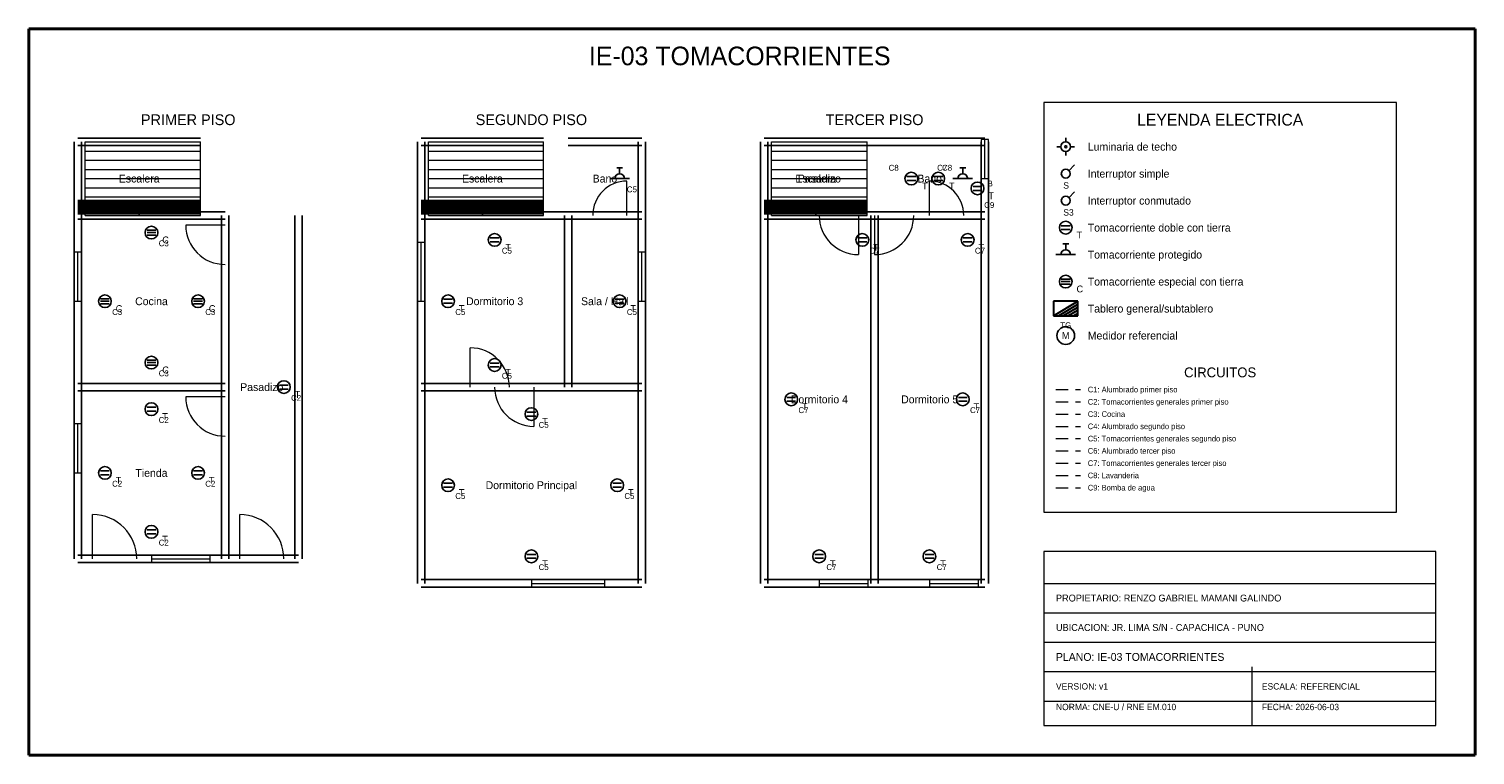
# Model space of a CAD drawing. Header units: metres. Extents: x -1 to 28.5, y -1 to 13.8.
import ezdxf
from ezdxf.enums import TextEntityAlignment as Align

# ---------------------------------------------------------------- set-up
doc = ezdxf.new("R2010")
doc.units = ezdxf.units.M
doc.linetypes.add('DASHED', pattern=[0.4, 0.25, -0.15])
for name, color, linetype, lineweight, true_color in [('ARQ_ESCALERAS', 7, 'CONTINUOUS', 15, 0x787878), ('ARQ_MUROS', 7, 'CONTINUOUS', 25, 0x141414), ('ARQ_PUERTAS', 7, 'CONTINUOUS', 15, 0x787878), ('ARQ_TEXTOS', 7, 'CONTINUOUS', 13, 0x787878), ('ARQ_VENTANAS', 7, 'CONTINUOUS', 15, 0x1496aa), ('ELEC_CIRCUITO_C1', 7, 'DASHED', 20, 0xdc7d19), ('ELEC_CIRCUITO_C2', 7, 'DASHED', 20, 0x2355b4), ('ELEC_CIRCUITO_C3', 7, 'DASHED', 20, 0xc81e1e), ('ELEC_CIRCUITO_C4', 7, 'DASHED', 20, 0xdc7d19), ('ELEC_CIRCUITO_C5', 7, 'DASHED', 20, 0x2355b4), ('ELEC_CIRCUITO_C6', 7, 'DASHED', 20, 0xdc7d19), ('ELEC_CIRCUITO_C7', 7, 'DASHED', 20, 0x2355b4), ('ELEC_CIRCUITO_C8', 7, 'DASHED', 20, 0x783ca0), ('ELEC_CIRCUITO_C9', 7, 'DASHED', 20, 0x1e8246), ('ELEC_INTERRUPTORES', 7, 'CONTINUOUS', 25, 0xdc7d19), ('ELEC_LEYENDA', 7, 'CONTINUOUS', 18, 0x141414), ('ELEC_LUMINARIAS', 7, 'CONTINUOUS', 25, 0xdc7d19), ('ELEC_MEDIDOR', 7, 'CONTINUOUS', 25, 0x1e8246), ('ELEC_ROTULO', 7, 'CONTINUOUS', 20, 0x141414), ('ELEC_TABLEROS', 7, 'CONTINUOUS', 30, 0xc81e1e), ('ELEC_TEXTOS', 7, 'CONTINUOUS', 13, 0x141414), ('ELEC_TOMACORRIENTES', 7, 'CONTINUOUS', 25, 0x2355b4), ('MARCO', 7, 'CONTINUOUS', 40, 0x141414)]:
    doc.layers.add(name, color=color, linetype=linetype, lineweight=lineweight, true_color=true_color)

msp = doc.modelspace()

# ---------------------------------------------------------------- linework, layer by layer
at = {"layer": 'ARQ_ESCALERAS'}
for p, q in [((0.15, 10), (0.15, 11.5)), ((0.15, 11.5), (2.5, 11.5)), ((0.15, 11.312), (2.5, 11.312)), ((2.5, 10), (2.5, 11.5)), ((7.15, 10), (7.15, 11.5)), ((7.15, 11.5), (9.5, 11.5)), ((7.15, 11.312), (9.5, 11.312)), ((9.5, 10), (9.5, 11.5)), ((14.15, 10), (14.15, 11.5)), ((14.15, 11.5), (16.1, 11.5)), ((14.15, 11.312), (16.1, 11.312)), ((16.1, 10), (16.1, 11.5)), ((0.15, 11.125), (2.5, 11.125)), ((0.15, 10.938), (2.5, 10.938)), ((7.15, 11.125), (9.5, 11.125)), ((7.15, 10.938), (9.5, 10.938)), ((14.15, 11.125), (16.1, 11.125)), ((14.15, 10.938), (16.1, 10.938)), ((0.15, 10.75), (2.5, 10.75)), ((7.15, 10.75), (9.5, 10.75)), ((14.15, 10.75), (16.1, 10.75)), ((0.15, 10.562), (2.5, 10.562)), ((0.15, 10.375), (2.5, 10.375)), ((7.15, 10.562), (9.5, 10.562)), ((7.15, 10.375), (9.5, 10.375)), ((14.15, 10.562), (16.1, 10.562)), ((14.15, 10.375), (16.1, 10.375)), ((0.15, 10.188), (2.5, 10.188)), ((7.15, 10.188), (9.5, 10.188)), ((14.15, 10.188), (16.1, 10.188)), ((0.15, 10), (2.5, 10)), ((7.15, 10), (9.5, 10)), ((14.15, 10), (16.1, 10))]:
    msp.add_line(p, q, dxfattribs=at)
at = {"layer": 'ARQ_MUROS'}
for p, q in [((0, 11.575), (2.5, 11.575)), ((7, 11.575), (9.5, 11.575)), ((10, 11.575), (11.5, 11.575)), ((14, 11.575), (16.1, 11.575)), ((14, 11.575), (16.25, 11.575)), ((16.25, 11.575), (18.5, 11.575)), ((-0.075, 10), (-0.075, 11.5)), ((0, 11.425), (2.5, 11.425)), ((0.075, 10), (0.075, 11.5)), ((6.925, 10), (6.925, 11.5)), ((7, 11.425), (9.5, 11.425)), ((7.075, 10), (7.075, 11.5)), ((10, 11.425), (11.5, 11.425)), ((11.425, 10), (11.425, 11.5)), ((11.575, 10), (11.575, 11.5)), ((13.925, 10), (13.925, 11.5)), ((14, 11.425), (16.1, 11.425)), ((14, 11.425), (16.25, 11.425)), ((14.075, 10), (14.075, 11.5)), ((16.25, 11.425), (18.5, 11.425)), ((18.425, 10), (18.425, 11.5)), ((18.575, 10), (18.575, 11.5)), ((0, 10.3), (2.5, 10.3)), ((0, 10.267), (1.25, 10.267)), ((0, 10.233), (1.25, 10.233)), ((0, 10.2), (1.25, 10.2)), ((0, 10.167), (1.25, 10.167)), ((0, 10.133), (1.25, 10.133)), ((0, 10.1), (1.25, 10.1)), ((0, 10.075), (3, 10.075)), ((0, 10.075), (2.5, 10.075)), ((0, 10.067), (1.25, 10.067)), ((0, 10.033), (1.25, 10.033)), ((1.25, 10), (1.25, 10.3)), ((1.25, 10.267), (2.5, 10.267)), ((1.25, 10.233), (2.5, 10.233)), ((1.25, 10.2), (2.5, 10.2)), ((1.25, 10.167), (2.5, 10.167)), ((1.25, 10.133), (2.5, 10.133)), ((1.25, 10.1), (2.5, 10.1)), ((1.25, 10.067), (2.5, 10.067)), ((1.25, 10.033), (2.5, 10.033)), ((7, 10.3), (9.5, 10.3)), ((7, 10.267), (8.25, 10.267)), ((7, 10.233), (8.25, 10.233)), ((7, 10.2), (8.25, 10.2)), ((7, 10.167), (8.25, 10.167)), ((7, 10.133), (8.25, 10.133)), ((7, 10.1), (8.25, 10.1)), ((7, 10.075), (9.5, 10.075)), ((7, 10.075), (10, 10.075)), ((7, 10.067), (8.25, 10.067)), ((7, 10.033), (8.25, 10.033)), ((8.25, 10), (8.25, 10.3)), ((8.25, 10.267), (9.5, 10.267)), ((8.25, 10.233), (9.5, 10.233)), ((8.25, 10.2), (9.5, 10.2)), ((8.25, 10.167), (9.5, 10.167)), ((8.25, 10.133), (9.5, 10.133)), ((8.25, 10.1), (9.5, 10.1)), ((8.25, 10.067), (9.5, 10.067)), ((8.25, 10.033), (9.5, 10.033)), ((10, 10.075), (11.5, 10.075)), ((14, 10.3), (16.1, 10.3)), ((14, 10.267), (15.05, 10.267)), ((14, 10.233), (15.05, 10.233)), ((14, 10.2), (15.05, 10.2)), ((14, 10.167), (15.05, 10.167)), ((14, 10.133), (15.05, 10.133)), ((14, 10.1), (15.05, 10.1)), ((14, 10.075), (16.25, 10.075)), ((14, 10.075), (16.1, 10.075)), ((14, 10.067), (15.05, 10.067)), ((14, 10.033), (15.05, 10.033)), ((15.05, 10), (15.05, 10.3)), ((15.05, 10.267), (16.1, 10.267)), ((15.05, 10.233), (16.1, 10.233)), ((15.05, 10.2), (16.1, 10.2)), ((15.05, 10.167), (16.1, 10.167)), ((15.05, 10.133), (16.1, 10.133)), ((15.05, 10.1), (16.1, 10.1)), ((15.05, 10.067), (16.1, 10.067)), ((15.05, 10.033), (16.1, 10.033)), ((16.25, 10.075), (18.5, 10.075)), ((-0.075, 6.5), (-0.075, 10)), ((0, 9.925), (3, 9.925)), ((0, 9.925), (2.5, 9.925)), ((0.075, 6.5), (0.075, 10)), ((2.925, 6.5), (2.925, 10)), ((2.925, 3), (2.925, 10)), ((3.075, 6.5), (3.075, 10)), ((3.075, 3), (3.075, 10)), ((4.425, 3), (4.425, 10)), ((4.575, 3), (4.575, 10)), ((6.925, 6.5), (6.925, 10)), ((7, 9.925), (9.5, 9.925)), ((7, 9.925), (10, 9.925)), ((7.075, 6.5), (7.075, 10)), ((9.925, 6.5), (9.925, 10)), ((10, 9.925), (11.5, 9.925)), ((10.075, 6.5), (10.075, 10)), ((11.425, 6.5), (11.425, 10)), ((11.575, 6.5), (11.575, 10)), ((13.925, 2.5), (13.925, 10)), ((14, 9.925), (16.25, 9.925)), ((14, 9.925), (16.1, 9.925)), ((14.075, 2.5), (14.075, 10)), ((16.175, 2.5), (16.175, 10)), ((16.25, 9.925), (18.5, 9.925)), ((16.325, 2.5), (16.325, 10)), ((18.425, 2.5), (18.425, 10)), ((18.575, 2.5), (18.575, 10)), ((-0.075, 3), (-0.075, 6.5)), ((0, 6.575), (3, 6.575)), ((0.075, 3), (0.075, 6.5)), ((2.925, 3), (2.925, 6.5)), ((3.075, 3), (3.075, 6.5)), ((6.925, 2.5), (6.925, 6.5)), ((7, 6.575), (10, 6.575)), ((7, 6.575), (11.5, 6.575)), ((7.075, 2.5), (7.075, 6.5)), ((10, 6.575), (11.5, 6.575)), ((11.425, 2.5), (11.425, 6.5)), ((11.575, 2.5), (11.575, 6.5)), ((0, 6.425), (3, 6.425)), ((7, 6.425), (10, 6.425)), ((7, 6.425), (11.5, 6.425)), ((10, 6.425), (11.5, 6.425)), ((0, 3.075), (3, 3.075)), ((3, 3.075), (4.5, 3.075)), ((0, 2.925), (3, 2.925)), ((3, 2.925), (4.5, 2.925)), ((7, 2.575), (11.5, 2.575)), ((7, 2.425), (11.5, 2.425)), ((14, 2.575), (16.25, 2.575)), ((14, 2.425), (16.25, 2.425)), ((16.25, 2.575), (18.5, 2.575)), ((16.25, 2.425), (18.5, 2.425))]:
    msp.add_line(p, q, dxfattribs=at)
at = {"layer": 'ARQ_PUERTAS'}
for p, q in [((11.2, 10), (11.2, 10.7)), ((17.37, 10), (17.37, 10.7)), ((3, 9.8), (2.2, 9.8)), ((15.92, 10), (15.92, 9.2)), ((16.25, 10), (16.25, 9.2)), ((8, 6.5), (8, 7.3)), ((9.3, 6.5), (9.3, 5.7)), ((3, 6.3), (2.2, 6.3)), ((0.3, 3), (0.3, 3.9)), ((3.3, 3), (3.3, 3.9))]:
    msp.add_line(p, q, dxfattribs=at)
for centre, radius, start, end in [((11.2, 10), 0.7, 90, 180), ((17.37, 10), 0.7, 0, 90), ((3, 9.8), 0.8, 180, -90), ((15.92, 10), 0.8, 180, -90), ((16.25, 10), 0.8, -90, 0), ((8, 6.5), 0.8, 0, 90), ((9.3, 6.5), 0.8, 180, -90), ((3, 6.3), 0.8, 180, -90), ((0.3, 3), 0.9, 0, 90), ((3.3, 3), 0.9, 0, 90)]:
    msp.add_arc(centre, radius, start, end, dxfattribs=at)
at = {"layer": 'ARQ_VENTANAS'}
for p, q in [((18.575, 11.55), (18.425, 11.55)), ((18.425, 11.55), (18.425, 10.75)), ((18.5, 10.75), (18.5, 11.55)), ((18.575, 10.75), (18.575, 11.55)), ((18.425, 10.75), (18.575, 10.75)), ((7.075, 9.45), (6.925, 9.45)), ((6.925, 9.45), (6.925, 8.25)), ((7, 8.25), (7, 9.45)), ((7.075, 8.25), (7.075, 9.45)), ((0.075, 9.25), (-0.075, 9.25)), ((-0.075, 9.25), (-0.075, 8.25)), ((0, 8.25), (0, 9.25)), ((0.075, 8.25), (0.075, 9.25)), ((11.575, 9.25), (11.425, 9.25)), ((11.425, 9.25), (11.425, 8.25)), ((11.5, 8.25), (11.5, 9.25)), ((11.575, 8.25), (11.575, 9.25)), ((-0.075, 8.25), (0.075, 8.25)), ((6.925, 8.25), (7.075, 8.25)), ((11.425, 8.25), (11.575, 8.25)), ((0.075, 5.75), (-0.075, 5.75)), ((-0.075, 5.75), (-0.075, 4.75)), ((0, 4.75), (0, 5.75)), ((0.075, 4.75), (0.075, 5.75)), ((-0.075, 4.75), (0.075, 4.75)), ((2.7, 3.075), (1.5, 3.075)), ((1.5, 3.075), (1.5, 2.925)), ((1.5, 3), (2.7, 3)), ((2.7, 2.925), (2.7, 3.075)), ((1.5, 2.925), (2.7, 2.925)), ((10.75, 2.575), (9.25, 2.575)), ((9.25, 2.575), (9.25, 2.425)), ((9.25, 2.5), (10.75, 2.5)), ((9.25, 2.425), (10.75, 2.425)), ((10.75, 2.425), (10.75, 2.575)), ((16.12, 2.575), (15.12, 2.575)), ((15.12, 2.575), (15.12, 2.425)), ((15.12, 2.5), (16.12, 2.5)), ((15.12, 2.425), (16.12, 2.425)), ((16.12, 2.425), (16.12, 2.575)), ((18.37, 2.575), (17.37, 2.575)), ((17.37, 2.575), (17.37, 2.425)), ((17.37, 2.5), (18.37, 2.5)), ((17.37, 2.425), (18.37, 2.425)), ((18.37, 2.425), (18.37, 2.575))]:
    msp.add_line(p, q, dxfattribs=at)
at = {"layer": 'ELEC_CIRCUITO_C1', "linetype": 'DASHED', "true_color": 0xdc7d19}
msp.add_line((19.95, 6.45), (20.45, 6.45), dxfattribs=at)
at = {"layer": 'ELEC_CIRCUITO_C2', "linetype": 'DASHED', "true_color": 0x2355b4}
msp.add_line((19.95, 6.2), (20.45, 6.2), dxfattribs=at)
at = {"layer": 'ELEC_CIRCUITO_C3', "linetype": 'DASHED', "true_color": 0xc81e1e}
msp.add_line((19.95, 5.95), (20.45, 5.95), dxfattribs=at)
at = {"layer": 'ELEC_CIRCUITO_C4', "linetype": 'DASHED', "true_color": 0xdc7d19}
msp.add_line((19.95, 5.7), (20.45, 5.7), dxfattribs=at)
at = {"layer": 'ELEC_CIRCUITO_C5', "linetype": 'DASHED', "true_color": 0x2355b4}
msp.add_line((19.95, 5.45), (20.45, 5.45), dxfattribs=at)
at = {"layer": 'ELEC_CIRCUITO_C6', "linetype": 'DASHED', "true_color": 0xdc7d19}
msp.add_line((19.95, 5.2), (20.45, 5.2), dxfattribs=at)
at = {"layer": 'ELEC_CIRCUITO_C7', "linetype": 'DASHED', "true_color": 0x2355b4}
msp.add_line((19.95, 4.95), (20.45, 4.95), dxfattribs=at)
at = {"layer": 'ELEC_CIRCUITO_C8', "linetype": 'DASHED', "true_color": 0x783ca0}
msp.add_line((19.95, 4.7), (20.45, 4.7), dxfattribs=at)
at = {"layer": 'ELEC_CIRCUITO_C9', "linetype": 'DASHED', "true_color": 0x1e8246}
msp.add_line((19.95, 4.45), (20.45, 4.45), dxfattribs=at)
at = {"layer": 'ELEC_INTERRUPTORES', "true_color": 0xdc7d19}
for p, q in [((20.21, 10.91), (20.33, 11.03)), ((20.21, 10.36), (20.33, 10.48))]:
    msp.add_line(p, q, dxfattribs=at)
for centre in [(20.15, 10.85), (20.15, 10.3)]:
    msp.add_circle(centre, 0.09, dxfattribs=at)
at = {"layer": 'ELEC_LEYENDA', "true_color": 0x141414}
for p, q in [((26.9, 12.3), (19.7, 12.3)), ((19.7, 12.3), (19.7, 3.95)), ((26.9, 3.95), (26.9, 12.3)), ((19.7, 3.95), (26.9, 3.95))]:
    msp.add_line(p, q, dxfattribs=at)
at = {"layer": 'ELEC_LUMINARIAS', "true_color": 0xdc7d19}
for p, q in [((20.15, 11.5), (20.15, 11.58)), ((20.05, 11.4), (19.97, 11.4)), ((20.15, 11.3), (20.15, 11.22)), ((20.25, 11.4), (20.33, 11.4))]:
    msp.add_line(p, q, dxfattribs=at)
for radius in [0.1, 0.02]:
    msp.add_circle((20.15, 11.4), radius, dxfattribs=at)
at = {"layer": 'ELEC_MEDIDOR', "true_color": 0x1e8246}
msp.add_circle((20.15, 7.55), 0.18, dxfattribs=at)
at = {"layer": 'ELEC_ROTULO', "true_color": 0x141414}
for p, q in [((27.7, 3.15), (19.7, 3.15)), ((19.7, 3.15), (19.7, -0.4)), ((27.7, -0.4), (27.7, 3.15)), ((19.7, 2.5), (27.7, 2.5)), ((19.7, 1.9), (27.7, 1.9)), ((19.7, 1.3), (27.7, 1.3)), ((19.7, 0.7), (27.7, 0.7)), ((23.95, -0.4), (23.95, 0.8)), ((19.7, 0.1), (27.7, 0.1)), ((19.7, -0.4), (27.7, -0.4))]:
    msp.add_line(p, q, dxfattribs=at)
at = {"layer": 'ELEC_TABLEROS', "true_color": 0xc81e1e}
for p, q in [((20.4, 8.25), (19.9, 8.25)), ((19.9, 8.25), (19.9, 7.95)), ((19.9, 7.95), (20.4, 8.25)), ((20, 7.95), (20.4, 8.19)), ((20.1, 7.95), (20.4, 8.13)), ((20.2, 7.95), (20.4, 8.07)), ((20.3, 7.95), (20.4, 8.01)), ((20.4, 7.95), (20.4, 8.25)), ((20.4, 7.95), (20.4, 8.25)), ((19.9, 7.95), (20.4, 7.95)), ((19.9, 7.95), (20.4, 7.95))]:
    msp.add_line(p, q, dxfattribs=at)
at = {"layer": 'ELEC_TOMACORRIENTES', "true_color": 0x2355b4}
for p, q in [((10.99, 10.97), (11.11, 10.97)), ((11.05, 10.85), (11.05, 10.97)), ((17.99, 10.97), (18.11, 10.97)), ((18.05, 10.85), (18.05, 10.97)), ((10.85, 10.75), (11.25, 10.75)), ((17.85, 10.75), (18.25, 10.75)), ((20.06, 9.79), (20.24, 9.79)), ((8.41, 9.54), (8.59, 9.54)), ((8.41, 9.46), (8.59, 9.46)), ((15.91, 9.54), (16.09, 9.54)), ((15.91, 9.46), (16.09, 9.46)), ((18.06, 9.54), (18.24, 9.54)), ((18.06, 9.46), (18.24, 9.46)), ((20.06, 9.71), (20.24, 9.71)), ((19.95, 9.2), (20.35, 9.2)), ((20.09, 9.42), (20.21, 9.42)), ((20.15, 9.3), (20.15, 9.42)), ((7.46, 8.29), (7.64, 8.29)), ((10.96, 8.29), (11.14, 8.29)), ((7.46, 8.21), (7.64, 8.21)), ((10.96, 8.21), (11.14, 8.21)), ((8.41, 6.99), (8.59, 6.99)), ((8.41, 6.91), (8.59, 6.91)), ((4.11, 6.54), (4.29, 6.54)), ((4.11, 6.46), (4.29, 6.46)), ((14.46, 6.29), (14.64, 6.29)), ((14.46, 6.21), (14.64, 6.21)), ((17.96, 6.29), (18.14, 6.29)), ((17.96, 6.21), (18.14, 6.21)), ((1.41, 6.09), (1.59, 6.09)), ((1.41, 6.01), (1.59, 6.01)), ((9.16, 5.99), (9.34, 5.99)), ((9.16, 5.91), (9.34, 5.91)), ((0.46, 4.79), (0.64, 4.79)), ((2.36, 4.79), (2.54, 4.79)), ((0.46, 4.71), (0.64, 4.71)), ((2.36, 4.71), (2.54, 4.71)), ((7.46, 4.54), (7.64, 4.54)), ((7.46, 4.46), (7.64, 4.46)), ((10.91, 4.54), (11.09, 4.54)), ((10.91, 4.46), (11.09, 4.46)), ((1.41, 3.59), (1.59, 3.59)), ((1.41, 3.51), (1.59, 3.51)), ((9.16, 3.09), (9.34, 3.09)), ((9.16, 3.01), (9.34, 3.01)), ((15.03, 3.09), (15.21, 3.09)), ((15.03, 3.01), (15.21, 3.01)), ((17.28, 3.09), (17.46, 3.09)), ((17.28, 3.01), (17.46, 3.01))]:
    msp.add_line(p, q, dxfattribs=at)
at = {"layer": 'ELEC_TOMACORRIENTES', "true_color": 0x783ca0}
for p, q in [((16.91, 10.79), (17.09, 10.79)), ((16.91, 10.71), (17.09, 10.71)), ((17.46, 10.79), (17.64, 10.79)), ((17.46, 10.71), (17.64, 10.71))]:
    msp.add_line(p, q, dxfattribs=at)
at = {"layer": 'ELEC_TOMACORRIENTES', "true_color": 0x1e8246}
for p, q in [((18.26, 10.59), (18.44, 10.59)), ((18.26, 10.51), (18.44, 10.51))]:
    msp.add_line(p, q, dxfattribs=at)
at = {"layer": 'ELEC_TOMACORRIENTES', "true_color": 0xc81e1e}
for p, q in [((1.41, 9.7), (1.59, 9.7)), ((1.41, 9.65), (1.59, 9.65)), ((1.41, 9.6), (1.59, 9.6)), ((20.06, 8.7), (20.24, 8.7)), ((20.06, 8.65), (20.24, 8.65)), ((20.06, 8.6), (20.24, 8.6)), ((0.46, 8.3), (0.64, 8.3)), ((2.36, 8.3), (2.54, 8.3)), ((0.46, 8.25), (0.64, 8.25)), ((0.46, 8.2), (0.64, 8.2)), ((2.36, 8.25), (2.54, 8.25)), ((2.36, 8.2), (2.54, 8.2)), ((1.41, 7.05), (1.59, 7.05)), ((1.41, 7), (1.59, 7)), ((1.41, 6.95), (1.59, 6.95))]:
    msp.add_line(p, q, dxfattribs=at)
at = {"layer": 'ELEC_TOMACORRIENTES', "true_color": 0x783ca0}
for centre in [(17, 10.75), (17.55, 10.75)]:
    msp.add_circle(centre, 0.13, dxfattribs=at)
at = {"layer": 'ELEC_TOMACORRIENTES', "true_color": 0x1e8246}
msp.add_circle((18.35, 10.55), 0.13, dxfattribs=at)
at = {"layer": 'ELEC_TOMACORRIENTES', "true_color": 0xc81e1e}
for centre in [(1.5, 9.65), (20.15, 8.65), (0.55, 8.25), (2.45, 8.25), (1.5, 7)]:
    msp.add_circle(centre, 0.13, dxfattribs=at)
at = {"layer": 'ELEC_TOMACORRIENTES', "true_color": 0x2355b4}
for centre in [(20.15, 9.75), (8.5, 9.5), (16, 9.5), (18.15, 9.5), (7.55, 8.25), (11.05, 8.25), (8.5, 6.95), (4.2, 6.5), (14.55, 6.25), (18.05, 6.25), (1.5, 6.05), (9.25, 5.95), (0.55, 4.75), (2.45, 4.75), (7.55, 4.5), (11, 4.5), (1.5, 3.55), (9.25, 3.05), (15.12, 3.05), (17.37, 3.05)]:
    msp.add_circle(centre, 0.13, dxfattribs=at)
for centre in [(11.05, 10.75), (18.05, 10.75), (20.15, 9.2)]:
    msp.add_arc(centre, 0.1, 0, 180, dxfattribs=at)
at = {"layer": 'MARCO', "true_color": 0x141414}
for p, q in [((28.5, 13.8), (-1, 13.8)), ((-1, 13.8), (-1, -1)), ((28.5, -1), (28.5, 13.8)), ((-1, -1), (28.5, -1))]:
    msp.add_line(p, q, dxfattribs=at)

# ---------------------------------------------------------------- texts
at = {"layer": 'ARQ_TEXTOS'}
for s, p in [('Escalera', (1.25, 10.75)), ('Escalera', (8.25, 10.75)), ('Bano', (10.75, 10.75)), ('Escalera', (15.05, 10.75)), ('Pasadizo', (15.125, 10.75)), ('Bano', (17.375, 10.75)), ('Cocina', (1.5, 8.25)), ('Dormitorio 3', (8.5, 8.25)), ('Sala / Hall', (10.75, 8.25)), ('Pasadizo', (3.75, 6.5)), ('Dormitorio 4', (15.125, 6.25)), ('Dormitorio 5', (17.375, 6.25)), ('Tienda', (1.5, 4.75)), ('Dormitorio Principal', (9.25, 4.5))]:
    msp.add_text(s, height=0.16, dxfattribs=at).set_placement(p, align=Align.MIDDLE_CENTER)
at = {"layer": 'ELEC_INTERRUPTORES'}
for s, p in [('S', (20.1, 10.61)), ('S3', (20.1, 10.06))]:
    msp.add_text(s, height=0.13, dxfattribs=at).set_placement(p, align=Align.MIDDLE_LEFT)
at = {"layer": 'ELEC_LEYENDA'}
for s, height, p in [('LEYENDA ELECTRICA', 0.24, (23.3, 11.95)), ('CIRCUITOS', 0.2, (23.3, 6.8))]:
    msp.add_text(s, height=height, dxfattribs=at).set_placement(p, align=Align.MIDDLE_CENTER)
for s, height, p in [('Luminaria de techo', 0.16, (20.6, 11.4)), ('Interruptor simple', 0.16, (20.6, 10.85)), ('Interruptor conmutado', 0.16, (20.6, 10.3)), ('Tomacorriente doble con tierra', 0.16, (20.6, 9.75)), ('Tomacorriente protegido', 0.16, (20.6, 9.2)), ('Tomacorriente especial con tierra', 0.16, (20.6, 8.65)), ('Tablero general/subtablero', 0.16, (20.6, 8.1)), ('Medidor referencial', 0.16, (20.6, 7.55)), ('C1: Alumbrado primer piso', 0.115, (20.6, 6.45)), ('C2: Tomacorrientes generales primer piso', 0.115, (20.6, 6.2)), ('C3: Cocina', 0.115, (20.6, 5.95)), ('C4: Alumbrado segundo piso', 0.115, (20.6, 5.7)), ('C5: Tomacorrientes generales segundo piso', 0.115, (20.6, 5.45)), ('C6: Alumbrado tercer piso', 0.115, (20.6, 5.2)), ('C7: Tomacorrientes generales tercer piso', 0.115, (20.6, 4.95)), ('C8: Lavanderia', 0.115, (20.6, 4.7)), ('C9: Bomba de agua', 0.115, (20.6, 4.45))]:
    msp.add_text(s, height=height, dxfattribs=at).set_placement(p, align=Align.MIDDLE_LEFT)
at = {"layer": 'ELEC_MEDIDOR'}
msp.add_text('M', height=0.14, dxfattribs=at).set_placement((20.15, 7.55), align=Align.MIDDLE_CENTER)
at = {"layer": 'ELEC_ROTULO'}
msp.add_text('IE-03 TOMACORRIENTES', height=0.38, dxfattribs=at).set_placement((13.5, 13.25), align=Align.MIDDLE_CENTER)
for s, height, p in [('PROPIETARIO: RENZO GABRIEL MAMANI GALINDO', 0.14, (19.95, 2.2)), ('UBICACION: JR. LIMA S/N - CAPACHICA - PUNO', 0.14, (19.95, 1.6)), ('PLANO: IE-03 TOMACORRIENTES', 0.16, (19.95, 1)), ('VERSION: v1', 0.13, (19.95, 0.4)), ('ESCALA: REFERENCIAL', 0.13, (24.15, 0.4)), ('NORMA: CNE-U / RNE EM.010', 0.13, (19.95, -0.02)), ('FECHA: 2026-06-03', 0.13, (24.15, -0.02))]:
    msp.add_text(s, height=height, dxfattribs=at).set_placement(p, align=Align.MIDDLE_LEFT)
at = {"layer": 'ELEC_TABLEROS'}
msp.add_text('TG', height=0.12, dxfattribs=at).set_placement((20.15, 7.76), align=Align.MIDDLE_CENTER)
at = {"layer": 'ELEC_TEXTOS'}
for s, height, p in [('PRIMER PISO', 0.22, (2.25, 11.95)), ('SEGUNDO PISO', 0.22, (9.25, 11.95)), ('TERCER PISO', 0.22, (16.25, 11.95)), ('C8', 0.12, (16.64, 10.97)), ('C7', 0.12, (17.63, 10.97)), ('C8', 0.12, (17.73, 10.97)), ('C5', 0.12, (11.3, 10.53)), ('C9', 0.12, (18.59, 10.21)), ('C3', 0.12, (1.75, 9.43)), ('C5', 0.12, (8.75, 9.28)), ('C7', 0.12, (16.25, 9.28)), ('C7', 0.12, (18.4, 9.28)), ('C3', 0.12, (0.8, 8.03)), ('C3', 0.12, (2.7, 8.03)), ('C5', 0.12, (7.8, 8.03)), ('C5', 0.12, (11.3, 8.03)), ('C3', 0.12, (1.75, 6.78)), ('C5', 0.12, (8.75, 6.73)), ('C2', 0.12, (4.45, 6.28)), ('C7', 0.12, (14.8, 6.03)), ('C7', 0.12, (18.3, 6.03)), ('C2', 0.12, (1.75, 5.83)), ('C5', 0.12, (9.5, 5.73)), ('C2', 0.12, (0.8, 4.53)), ('C2', 0.12, (2.7, 4.53)), ('C5', 0.12, (7.8, 4.28)), ('C5', 0.12, (11.25, 4.28)), ('C2', 0.12, (1.75, 3.33)), ('C5', 0.12, (9.5, 2.83)), ('C7', 0.12, (15.37, 2.83)), ('C7', 0.12, (17.62, 2.83))]:
    msp.add_text(s, height=height, dxfattribs=at).set_placement(p, align=Align.MIDDLE_CENTER)
at = {"layer": 'ELEC_TOMACORRIENTES'}
for s, p in [('T', (17.22, 10.6)), ('T', (17.77, 10.6)), ('T', (18.57, 10.4)), ('C', (1.72, 9.5)), ('T', (20.37, 9.6)), ('T', (8.72, 9.35)), ('T', (16.22, 9.35)), ('T', (18.37, 9.35)), ('C', (20.37, 8.5)), ('C', (0.77, 8.1)), ('C', (2.67, 8.1)), ('T', (7.77, 8.1)), ('T', (11.27, 8.1)), ('C', (1.72, 6.85)), ('T', (8.72, 6.8)), ('T', (4.42, 6.35)), ('T', (1.72, 5.9)), ('T', (14.77, 6.1)), ('T', (18.27, 6.1)), ('T', (9.47, 5.8)), ('T', (0.77, 4.6)), ('T', (2.67, 4.6)), ('T', (7.77, 4.35)), ('T', (11.22, 4.35)), ('T', (1.72, 3.4)), ('T', (9.47, 2.9)), ('T', (15.34, 2.9)), ('T', (17.59, 2.9))]:
    msp.add_text(s, height=0.14, dxfattribs=at).set_placement(p, align=Align.MIDDLE_LEFT)
msp.add_text('B', height=0.12, dxfattribs=at).set_placement((18.61, 10.65), align=Align.MIDDLE_CENTER)

doc.saveas('drawing.dxf')
